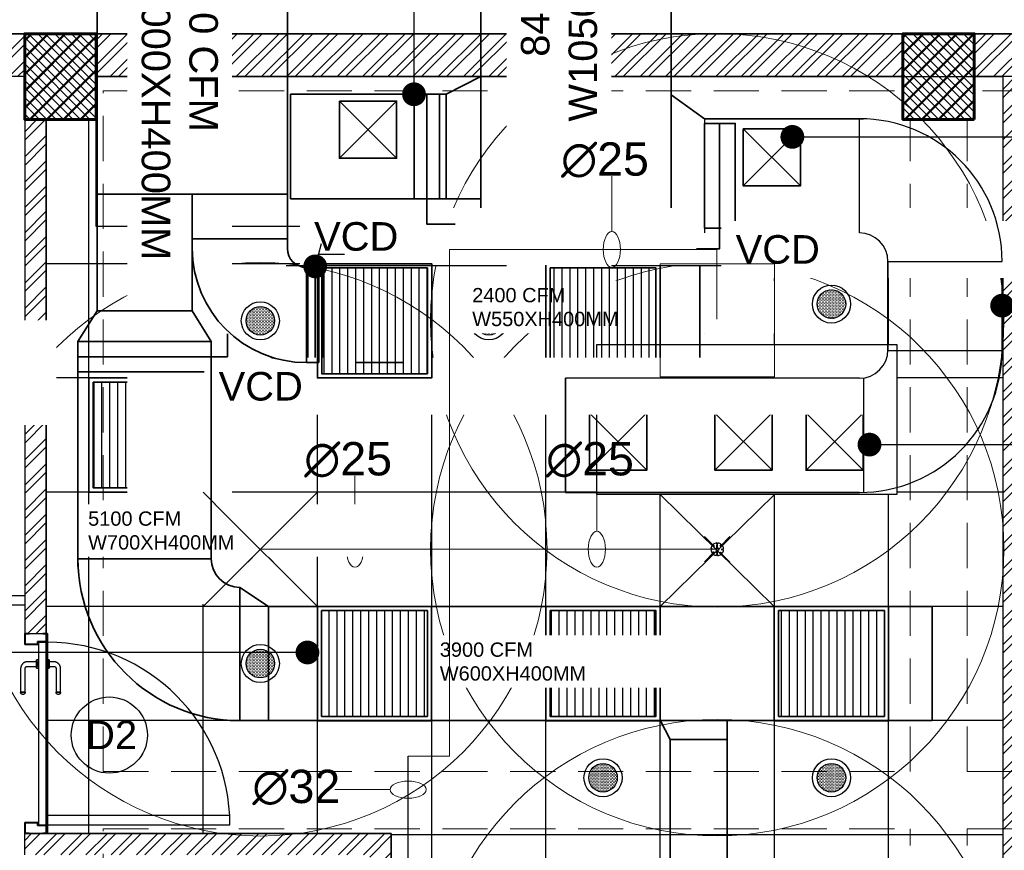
# Model space of a CAD drawing. Header units: inches. Extents: x 113025 to 158499, y 12149 to 30915.
# Tile 85 of 167: x 126542 to 126748, y 21431 to 21605. Entities that reach past the tile are written whole.
import ezdxf

# ---------------------------------------------------------------- set-up
doc = ezdxf.new("R2010")
doc.units = ezdxf.units.IN
doc.header["$MEASUREMENT"] = 0
doc.linetypes.add('HIDDEN', pattern=[0.375, 0.25, -0.125])
for name, color, linetype, lineweight in [('EX AIR DUCT', 1, 'Continuous', 35), ('EXHAUST AIR DUCT', 13, 'Continuous', 35), ('FIRE', 1, 'Continuous', 25), ('HVAC SERVICE', 1, 'Continuous', 35), ('HVAC TEXT PP', 104, 'Continuous', 20), ('PD_COLUMN', 2, 'Continuous', 60), ('PD_DOOR', 42, 'Continuous', 25), ('PD_ELEVATION_03', 80, 'Continuous', 25), ('PD_FIXTURE', 21, 'Continuous', 25), ('PD_HATCH', 45, 'Continuous', 9), ('PP-HVAC EXHAUST DUCT', 1, 'Continuous', 30), ('PP-SPRINKLER PIPE', 1, 'Continuous', 0), ('PP-TEXT', 7, 'Continuous', 40), ('SH-SPRINKLAR', 1, 'Continuous', 0), ('SUPPLY AIR DUCT PP', 6, 'Continuous', 35), ('VCD', 5, 'Continuous', 35)]:
    doc.layers.add(name, color=color, linetype=linetype, lineweight=lineweight)
for name, color, linetype in [('PD_025_TEXT', 61, 'Continuous'), ('PD_DIMENSION', 101, 'Continuous'), ('PD_LIGHTING', 23, 'Continuous'), ('PP-SPRINKLER', 1, 'Continuous')]:
    doc.layers.add(name, color=color, linetype=linetype)
doc.layers.add('PD_BASE', color=8, linetype='Continuous', transparency=0.5)
doc.styles.get("Standard").update_dxf_attribs({"font": 'arial.ttf', "height": 6})
doc.styles.add('style1', font='arial.ttf', dxfattribs={"height": 500})
doc.styles.add('text Ht 200mm', font='arial.ttf')
doc.dimstyles.new('ISO-10', dxfattribs={"dimtxt": 6, "dimasz": 0.5, "dimexe": 1.25, "dimexo": 0.625, "dimtad": 1, "dimtoh": 1, "dimdec": 1, "dimlunit": 4, "dimtxsty": 'Standard', "dimblk": 'ARCHTICK', "dimcen": 2.5, "dimclrt": 3, "dimadec": 0, "dimazin": 0, "dimtfac": 1, "dimtdec": 1, "dimtmove": 1, "dimatfit": 3, "dimfxl": 1, "dimarcsym": 0})
pattern_1 = [(45, (268611.2745, 47371.9895), (-1.767766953, 1.767766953), []), (135, (268611.2745, 47371.9895), (-1.767766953, -1.767766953), [])]

# ---------------------------------------------------------------- blocks, each defined once
blk = doc.blocks.new('columns2')
at = {"layer": 'PD_HATCH'}
h = blk.add_hatch(dxfattribs=at)
h.set_pattern_fill('ANSI37', color=256, scale=20)
h.paths.add_polyline_path([(387, -250), (387, -268), (369, -268), (369, -250)])
h.paths.add_polyline_path([(18, 0), (18, -15), (0, -15), (0, 0)])
h.paths.add_polyline_path([(18, -828), (18, -813), (0, -813), (0, -828)])
h.paths.add_polyline_path([(201, -870), (186, -870), (186, -888), (201, -888)])
h.paths.add_polyline_path([(570, -870), (555, -870), (555, -888), (570, -888)])
h.paths.add_polyline_path([(754.5, -870), (739.5, -870), (739.5, -888), (754.5, -888)])
h.paths.add_polyline_path([(934.5, -870), (919.5, -870), (919.5, -888), (934.5, -888)])
h.paths.add_polyline_path([(385.5, -870), (370.5, -870), (370.5, -888), (385.5, -888)])
h.paths.add_polyline_path([(201, 42), (186, 42), (186, 60), (201, 60)])
h.paths.add_polyline_path([(387, -578), (387, -560), (369, -560), (369, -578)])
h.paths.add_polyline_path([(1116, -731.5), (1116, -716.5), (1098, -716.5), (1098, -731.5)])
h.paths.add_polyline_path([(1116, -111.5), (1116, -96.5), (1098, -96.5), (1098, -111.5)])
h.paths.add_polyline_path([(1116, -561.5), (1116, -576.5), (1098, -576.5), (1098, -561.5)])
h.paths.add_polyline_path([(1116, -251.5), (1116, -266.5), (1098, -266.5), (1098, -251.5)])
h.paths.add_polyline_path([(0, -731.5), (0, -716.5), (18, -716.5), (18, -731.5)])
h.paths.add_polyline_path([(0, -111.5), (0, -96.5), (18, -96.5), (18, -111.5)])
h.paths.add_polyline_path([(0, -406.5), (0, -421.5), (18, -421.5), (18, -406.5)])
h.paths.add_polyline_path([(0, -561.5), (0, -576.5), (18, -576.5), (18, -561.5)])
h.paths.add_polyline_path([(0, -251.5), (0, -266.5), (18, -266.5), (18, -251.5)])
h.paths.add_polyline_path([(993, -111.5), (993, -99.5), (984, -99.5), (984, -111.5)])
h.paths.add_polyline_path([(993, -189.5), (993, -201.5), (984, -201.5), (984, -189.5)])
h.paths.add_polyline_path([(903, -111.5), (903, -99.5), (912, -99.5), (912, -111.5)])
h.paths.add_polyline_path([(903, -189.5), (903, -201.5), (912, -201.5), (912, -189.5)])
h.paths.add_polyline_path([(75, -870), (60, -870), (60, -888), (75, -888)])
h.paths.add_polyline_path([(1116, -870), (1101, -870), (1101, -888), (1116, -888)])
h.paths.add_polyline_path([(75, 42), (60, 42), (60, 60), (75, 60)])
h.paths.add_polyline_path([(570, 42), (555, 42), (555, 60), (570, 60)])
h.paths.add_polyline_path([(754.5, 42), (739.5, 42), (739.5, 60), (754.5, 60)])
h.paths.add_polyline_path([(934.5, 42), (919.5, 42), (919.5, 60), (934.5, 60)])
h.paths.add_polyline_path([(385.5, 42), (370.5, 42), (370.5, 60), (385.5, 60)])
h.paths.add_polyline_path([(1116, 42), (1101, 42), (1101, 60), (1116, 60)])
h.paths.add_polyline_path([(738, -250), (738, -268), (756, -268), (756, -250)])
h.paths.add_polyline_path([(756, -578), (756, -560), (738, -560), (738, -578)])
at = {"layer": 'PD_COLUMN'}
for points in [[(385.5, 42), (370.5, 42), (370.5, 60), (385.5, 60)], [(570, 42), (555, 42), (555, 60), (570, 60)]]:
    blk.add_lwpolyline(points, close=True, dxfattribs=at)
at = {"layer": 'PD_HATCH', "linetype": 'HIDDEN', "ltscale": 38}
for p, q in [((370.5, 60), (201, 60)), ((385.5, 60), (555, 60)), ((739.5, 60), (570, 60)), ((387, 48), (555, 48)), ((387, -95), (387, 48)), ((738, 48), (570, 48)), ((556.5, -95), (556.5, 42)), ((568.5, -95), (568.5, 42)), ((387, -95), (556.5, -95)), ((568.5, -95), (738, -95)), ((387, -250), (387, -107)), ((387, -107), (556.5, -107)), ((556.5, -253), (556.5, -107)), ((568.5, -253), (568.5, -107)), ((568.5, -107), (738, -107))]:
    blk.add_line(p, q, dxfattribs=at)
blk = doc.blocks.new('lgithpnelrt4')
h = blk.add_hatch()
h.set_pattern_fill('DOTS', color=256, scale=5)
h.set_pattern_definition([(0, (-126829, -18216), (0.15625, 0.3125), [0, -0.3125])])
edge = h.paths.add_edge_path()
edge.add_arc((0, 0), 3, 0, 360)
for radius in [4, 3]:
    blk.add_circle((0, 0), radius)
blk = doc.blocks.new('KITCHEN CEILING45')
at = {"layer": 'PD_ELEVATION_03'}
blk.add_lwpolyline([(-201, 305.5), (-190.5, 305.5), (-190.5, 314.5), (-21, 314.5), (-21, 305.5), (-6, 305.5), (-6, 314.5), (0, 314.5), (0, 83.2), (-43.25, 83.2), (-43.25, 78.7), (0, 78.7), (0, 0), (-128.5, 0), (-128.5, 77.75), (-128.5, 78.7), (-85.25, 78.7), (-85.25, 83.2), (-128.5, 83.2), (-128.5, 155.5), (-201, 155.5), (-201, 305.5)], dxfattribs=at)
for points in [[(0, 283), (-190.5, 283), (-190.5, 314.5), (0, 314.5)], [(-85.29, 258.23), (-22.3, 258.23), (-22.3, 226.74), (-85.29, 226.74)]]:
    blk.add_lwpolyline(points, close=True, dxfattribs=at)
at = {"layer": 'PD_FIXTURE'}
for p, q in [((-192, 155.5), (-192, 305.5)), ((-168, 155.5), (-168, 283)), ((-144, 155.5), (-144, 283)), ((-120, 83.2), (-120, 283)), ((-96, 83.2), (-96, 283)), ((-72, 258.23), (-72, 283)), ((-48, 258.23), (-48, 283)), ((-24, 258.23), (-24, 283)), ((0, 275.2), (-201, 275.2)), ((-85.29, 251.2), (-201, 251.2)), ((0, 251.2), (-22.3, 251.2)), ((-85.29, 227.2), (-201, 227.2)), ((-72, 0), (-72, 226.74)), ((-48, 0), (-48, 226.74)), ((-24, 83.2), (-24, 226.74)), ((0, 227.2), (-22.3, 227.2)), ((0, 203.2), (-201, 203.2)), ((0, 179.2), (-201, 179.2)), ((0, 155.2), (-128.5, 155.2))]:
    blk.add_line(p, q, dxfattribs=at)
at = {"layer": 'PD_LIGHTING'}
for p in [(-36, 266.72), (-156, 263.2), (-108, 263.2), (-156, 191.2), (-84, 167.2), (-36, 167.2)]:
    blk.add_blockref('lgithpnelrt4', p, dxfattribs=at)
blk = doc.blocks.new('door 1')
at = {"layer": 'PD_DOOR', "color": 251}
for p, q in [((159755.9, 15337.6), (159695.9, 15337.6)), ((159695.9, 15337.6), (159695.9, 15312.6)), ((159695.9, 15312.6), (159695.9, 15337.6)), ((159695.9, 15337.6), (159755.9, 15337.6)), ((159695.9, 15212.6), (159695.9, 15337.6)), ((159697.9, 15312.6), (159697.9, 15335.6)), ((159697.9, 15335.6), (159753.9, 15335.6)), ((159753.9, 15335.6), (159697.9, 15335.6)), ((159697.9, 15335.6), (159697.9, 15312.6)), ((159753.9, 15335.6), (159753.9, 15267.6)), ((159753.9, 15267.6), (159753.9, 15335.6)), ((159755.9, 15265.6), (159755.9, 15337.6)), ((159755.9, 15337.6), (159755.9, 15265.6)), ((160472.9, 15356.5), (160472.9, 15360.1)), ((160472.9, 15360.1), (160472.9, 15356.5)), ((160602.9, 15360.1), (160472.9, 15360.1)), ((160472.9, 15360.1), (160472.9, 15359.7)), ((160472.9, 15335.1), (160472.9, 15360.1)), ((160472.9, 15359.7), (160472.9, 15335.6)), ((160472.9, 15335.1), (160472.9, 15338.8)), ((160472.9, 15338.8), (160472.9, 15335.1)), ((160472.9, 15335.6), (160472.9, 15335.1)), ((160472.9, 15335.1), (160602.9, 15335.1)), ((160795.9, 15337.6), (160735.9, 15337.6)), ((160735.9, 15337.6), (160735.9, 15265.6)), ((160735.9, 15265.6), (160735.9, 15337.6)), ((160735.9, 15337.6), (160795.9, 15337.6)), ((160737.9, 15267.6), (160737.9, 15335.6)), ((160737.9, 15335.6), (160793.9, 15335.6)), ((160793.9, 15335.6), (160737.9, 15335.6)), ((160737.9, 15335.6), (160737.9, 15267.6)), ((160793.9, 15335.6), (160793.9, 15312.6)), ((160793.9, 15312.6), (160793.9, 15335.6)), ((160795.9, 15312.6), (160795.9, 15337.6)), ((160795.9, 15337.6), (160795.9, 15312.6)), ((160795.9, 15337.6), (160795.9, 15212.6)), ((159695.9, 15312.6), (159697.9, 15312.6)), ((159697.9, 15312.6), (159695.9, 15312.6)), ((160615.4, 15322.6), (160615.4, 15272.6)), ((160640.4, 15272.6), (160640.4, 15322.6)), ((160793.9, 15312.6), (160795.9, 15312.6)), ((160795.9, 15312.6), (160793.9, 15312.6)), ((159697.9, 15237.6), (159695.9, 15237.6)), ((159695.9, 15237.6), (159695.9, 15212.6)), ((159695.9, 15212.6), (159695.9, 15237.6)), ((159695.9, 15237.6), (159697.9, 15237.6)), ((159697.9, 15214.6), (159697.9, 15237.6)), ((159697.9, 15237.6), (159697.9, 15214.6)), ((159753.9, 15267.6), (159738.9, 15267.6)), ((159738.9, 15267.6), (159738.9, 15214.6)), ((159738.9, 15214.6), (159738.9, 15267.6)), ((159738.9, 15267.6), (159753.9, 15267.6)), ((159740.9, 15212.6), (159740.9, 15265.6)), ((159740.9, 15265.6), (159755.9, 15265.6)), ((159755.9, 15265.6), (159740.9, 15265.6)), ((159740.9, 15265.6), (159740.9, 15212.6)), ((160747.9, 15262.6), (159743.9, 15262.6)), ((159743.9, 15262.6), (159743.9, 15212.6)), ((160747.9, 15262.6), (159743.9, 15262.6)), ((159743.9, 15262.6), (159743.9, 15212.6)), ((160605.4, 15272.6), (160605.4, 15262.6)), ((160622.1, 15272.6), (160605.4, 15272.6)), ((160605.4, 15272.6), (160622.1, 15272.6)), ((160650.4, 15262.6), (160605.4, 15262.6)), ((160605.4, 15262.6), (160650.4, 15262.6)), ((160640.4, 15272.6), (160615.4, 15272.6)), ((160615.4, 15272.6), (160621.7, 15272.6)), ((160617.9, 15267.6), (160617.9, 15262.6)), ((160637.9, 15267.6), (160617.9, 15267.6)), ((160617.9, 15267.6), (160637.9, 15267.6)), ((160637.9, 15262.6), (160617.9, 15262.6)), ((160617.9, 15262.6), (160637.9, 15262.6)), ((160621.7, 15272.6), (160624.7, 15272.6)), ((160624.7, 15272.6), (160627.9, 15272.6)), ((160627.9, 15272.6), (160631.2, 15272.6)), ((160627.9, 15272.6), (160650.4, 15272.6)), ((160631.2, 15272.6), (160634.2, 15272.6)), ((160650.4, 15272.6), (160633.8, 15272.6)), ((160634.2, 15272.6), (160640.4, 15272.6)), ((160637.9, 15262.6), (160637.9, 15267.6)), ((160650.4, 15262.6), (160650.4, 15272.6)), ((160735.9, 15265.6), (160750.9, 15265.6)), ((160750.9, 15265.6), (160735.9, 15265.6)), ((160752.9, 15267.6), (160737.9, 15267.6)), ((160737.9, 15267.6), (160752.9, 15267.6)), ((160747.9, 15212.6), (160747.9, 15262.6)), ((160747.9, 15262.6), (160747.9, 15212.6)), ((160750.9, 15265.6), (160750.9, 15212.6)), ((160750.9, 15212.6), (160750.9, 15265.6)), ((160752.9, 15214.6), (160752.9, 15267.6)), ((160752.9, 15267.6), (160752.9, 15214.6)), ((160795.9, 15237.6), (160793.9, 15237.6)), ((160793.9, 15237.6), (160793.9, 15214.6)), ((160793.9, 15214.6), (160793.9, 15237.6)), ((160793.9, 15237.6), (160795.9, 15237.6)), ((160795.9, 15212.6), (160795.9, 15237.6)), ((160795.9, 15237.6), (160795.9, 15212.6)), ((159695.9, 15212.6), (159740.9, 15212.6)), ((159740.9, 15212.6), (159695.9, 15212.6)), ((159695.9, 15212.6), (159743.9, 15212.6)), ((159743.9, 15212.6), (159695.9, 15212.6)), ((159738.9, 15214.6), (159697.9, 15214.6)), ((159697.9, 15214.6), (159738.9, 15214.6)), ((159793.9, 15212.6), (159743.9, 15212.6)), ((159743.9, 15212.6), (159743.9, 14208.6)), ((159743.9, 15212.6), (160747.9, 15212.6)), ((159743.9, 15212.6), (159793.9, 15212.6)), ((159743.9, 15212.6), (159793.9, 15212.6)), ((159793.9, 15212.6), (159743.9, 15212.6)), ((159793.9, 14208.6), (159793.9, 15212.6)), ((159793.9, 15212.6), (160747.9, 15212.6)), ((159793.9, 15212.6), (160747.9, 15212.6)), ((160747.9, 15212.6), (159793.9, 15212.6)), ((160605.4, 15212.6), (160605.4, 15202.6)), ((160605.4, 15212.6), (160650.4, 15212.6)), ((160639.2, 15212.6), (160605.4, 15212.6)), ((160605.4, 15202.6), (160650.4, 15202.6)), ((160650.4, 15202.6), (160605.4, 15202.6)), ((160615.4, 15202.6), (160615.4, 15177.6)), ((160615.4, 15202.6), (160640.4, 15202.6)), ((160640.4, 15202.6), (160615.4, 15202.6)), ((160617.9, 15212.6), (160617.9, 15207.6)), ((160617.9, 15212.6), (160637.9, 15212.6)), ((160618.3, 15212.6), (160617.9, 15212.6)), ((160617.9, 15207.6), (160637.9, 15207.6)), ((160637.9, 15207.6), (160617.9, 15207.6)), ((160637.9, 15212.6), (160618.3, 15212.6)), ((160637.9, 15207.6), (160637.9, 15212.6)), ((160650.4, 15212.6), (160639.2, 15212.6)), ((160640.4, 15177.6), (160640.4, 15202.6)), ((160650.4, 15202.6), (160650.4, 15212.6)), ((160747.9, 15212.6), (160795.9, 15212.6)), ((160795.9, 15212.6), (160747.9, 15212.6)), ((160750.9, 15212.6), (160795.9, 15212.6)), ((160795.9, 15212.6), (160750.9, 15212.6)), ((160793.9, 15214.6), (160752.9, 15214.6)), ((160752.9, 15214.6), (160793.9, 15214.6)), ((160472.9, 15165.1), (160472.9, 15161.5)), ((160472.9, 15161.5), (160472.9, 15165.1)), ((160602.9, 15165.1), (160472.9, 15165.1)), ((160472.9, 15165.1), (160472.9, 15164.7)), ((160472.9, 15140.1), (160472.9, 15165.1)), ((160472.9, 15164.7), (160472.9, 15140.6)), ((160472.9, 15143.8), (160472.9, 15140.1)), ((160472.9, 15140.1), (160472.9, 15143.8)), ((160472.9, 15140.6), (160472.9, 15140.1)), ((160472.9, 15140.1), (160602.9, 15140.1)), ((159743.9, 14208.6), (159793.9, 14208.6))]:
    blk.add_line(p, q, dxfattribs=at)
at = {"layer": 'PD_DOOR', "color": 251, "flags": 128}
for points in [[(160460.4, 15347.6), (160460.5, 15348.1), (160460.5, 15348.6), (160460.5, 15349.1), (160460.6, 15349.6), (160460.7, 15350.1), (160460.8, 15350.6), (160460.9, 15351.1), (160461.1, 15351.6), (160461.2, 15352), (160461.4, 15352.5), (160461.6, 15353), (160461.9, 15353.4), (160462.1, 15353.9), (160462.4, 15354.3), (160462.6, 15354.7), (160462.9, 15355.1), (160463.2, 15355.5), (160463.5, 15355.9), (160463.9, 15356.3), (160464.2, 15356.6), (160464.6, 15357), (160465, 15357.3), (160465.4, 15357.6), (160465.8, 15357.9), (160466.2, 15358.2), (160466.6, 15358.4), (160467, 15358.7), (160467.5, 15358.9), (160467.9, 15359.1), (160468.4, 15359.3), (160468.9, 15359.5), (160469.4, 15359.6), (160469.8, 15359.8), (160470.3, 15359.9), (160470.8, 15360), (160471.3, 15360), (160471.8, 15360.1), (160472.3, 15360.1), (160472.8, 15360.1), (160472.9, 15360.1)], [(160472.9, 15335.1), (160472.4, 15335.2), (160471.9, 15335.2), (160471.4, 15335.2), (160470.9, 15335.3), (160470.5, 15335.4), (160470, 15335.5), (160469.5, 15335.6), (160469, 15335.8), (160468.5, 15335.9), (160468.1, 15336.1), (160467.6, 15336.3), (160467.2, 15336.6), (160466.7, 15336.8), (160466.3, 15337.1), (160465.9, 15337.3), (160465.5, 15337.6), (160465.1, 15337.9), (160464.7, 15338.2), (160464.3, 15338.6), (160464, 15338.9), (160463.6, 15339.3), (160463.3, 15339.7), (160463, 15340.1), (160462.7, 15340.5), (160462.4, 15340.9), (160462.2, 15341.3), (160461.9, 15341.8), (160461.7, 15342.2), (160461.5, 15342.7), (160461.3, 15343.1), (160461.1, 15343.6), (160461, 15344.1), (160460.8, 15344.5), (160460.7, 15345), (160460.6, 15345.5), (160460.5, 15346), (160460.5, 15346.5), (160460.5, 15347), (160460.4, 15347.5), (160460.4, 15347.6)], [(160640.4, 15322.6), (160640.4, 15324.1), (160640.3, 15325.6), (160640.2, 15327.1), (160640, 15328.6), (160639.7, 15330.1), (160639.4, 15331.6), (160639, 15333), (160638.5, 15334.4), (160638, 15335.9), (160637.5, 15337.2), (160636.9, 15338.6), (160636.2, 15340), (160635.5, 15341.3), (160634.7, 15342.6), (160633.9, 15343.8), (160633, 15345), (160632.1, 15346.2), (160631.1, 15347.4), (160630.1, 15348.5), (160629.1, 15349.5), (160628, 15350.6), (160626.8, 15351.5), (160625.7, 15352.5), (160624.4, 15353.4), (160623.2, 15354.2), (160621.9, 15355), (160620.6, 15355.7), (160619.3, 15356.4), (160617.9, 15357), (160616.5, 15357.6), (160615.1, 15358.1), (160613.7, 15358.6), (160612.2, 15359), (160610.8, 15359.3), (160609.3, 15359.6), (160607.8, 15359.8), (160606.3, 15360), (160604.8, 15360.1), (160603.3, 15360.1), (160602.9, 15360.1)], [(160602.9, 15335.1), (160603.4, 15335.1), (160603.9, 15335.1), (160604.4, 15335.1), (160604.9, 15335), (160605.4, 15334.9), (160605.9, 15334.8), (160606.4, 15334.7), (160606.9, 15334.5), (160607.3, 15334.3), (160607.8, 15334.2), (160608.3, 15334), (160608.7, 15333.7), (160609.2, 15333.5), (160609.6, 15333.2), (160610, 15333), (160610.4, 15332.7), (160610.8, 15332.4), (160611.2, 15332), (160611.6, 15331.7), (160611.9, 15331.4), (160612.2, 15331), (160612.6, 15330.6), (160612.9, 15330.2), (160613.2, 15329.8), (160613.5, 15329.4), (160613.7, 15329), (160614, 15328.5), (160614.2, 15328.1), (160614.4, 15327.6), (160614.6, 15327.2), (160614.8, 15326.7), (160614.9, 15326.2), (160615.1, 15325.7), (160615.2, 15325.3), (160615.3, 15324.8), (160615.3, 15324.3), (160615.4, 15323.8), (160615.4, 15323.3), (160615.4, 15322.8), (160615.4, 15322.6)], [(160602.9, 15140.1), (160604.4, 15140.2), (160605.9, 15140.3), (160607.4, 15140.4), (160608.9, 15140.6), (160610.4, 15140.9), (160611.9, 15141.2), (160613.3, 15141.6), (160614.7, 15142), (160616.2, 15142.5), (160617.5, 15143.1), (160618.9, 15143.7), (160620.3, 15144.4), (160621.6, 15145.1), (160622.9, 15145.9), (160624.1, 15146.7), (160625.3, 15147.6), (160626.5, 15148.5), (160627.7, 15149.5), (160628.8, 15150.5), (160629.8, 15151.5), (160630.9, 15152.6), (160631.8, 15153.8), (160632.8, 15154.9), (160633.7, 15156.1), (160634.5, 15157.4), (160635.3, 15158.7), (160636, 15160), (160636.7, 15161.3), (160637.3, 15162.7), (160637.9, 15164.1), (160638.4, 15165.5), (160638.9, 15166.9), (160639.3, 15168.3), (160639.6, 15169.8), (160639.9, 15171.3), (160640.1, 15172.8), (160640.3, 15174.2), (160640.4, 15175.7), (160640.4, 15177.2), (160640.4, 15177.6)], [(160615.4, 15177.6), (160615.4, 15177.1), (160615.4, 15176.6), (160615.4, 15176.1), (160615.3, 15175.7), (160615.2, 15175.2), (160615.1, 15174.7), (160615, 15174.2), (160614.8, 15173.7), (160614.6, 15173.2), (160614.5, 15172.8), (160614.3, 15172.3), (160614, 15171.9), (160613.8, 15171.4), (160613.5, 15171), (160613.3, 15170.6), (160613, 15170.2), (160612.7, 15169.8), (160612.3, 15169.4), (160612, 15169), (160611.7, 15168.7), (160611.3, 15168.3), (160610.9, 15168), (160610.5, 15167.7), (160610.1, 15167.4), (160609.7, 15167.1), (160609.3, 15166.9), (160608.8, 15166.6), (160608.4, 15166.4), (160607.9, 15166.2), (160607.5, 15166), (160607, 15165.8), (160606.5, 15165.7), (160606, 15165.5), (160605.6, 15165.4), (160605.1, 15165.3), (160604.6, 15165.3), (160604.1, 15165.2), (160603.6, 15165.2), (160603.1, 15165.1), (160602.9, 15165.1)], [(160460.4, 15152.6), (160460.5, 15153.1), (160460.5, 15153.6), (160460.5, 15154.1), (160460.6, 15154.6), (160460.7, 15155.1), (160460.8, 15155.6), (160460.9, 15156.1), (160461.1, 15156.6), (160461.2, 15157), (160461.4, 15157.5), (160461.6, 15158), (160461.9, 15158.4), (160462.1, 15158.9), (160462.4, 15159.3), (160462.6, 15159.7), (160462.9, 15160.1), (160463.2, 15160.5), (160463.5, 15160.9), (160463.9, 15161.3), (160464.2, 15161.6), (160464.6, 15162), (160465, 15162.3), (160465.4, 15162.6), (160465.8, 15162.9), (160466.2, 15163.2), (160466.6, 15163.4), (160467, 15163.7), (160467.5, 15163.9), (160467.9, 15164.1), (160468.4, 15164.3), (160468.9, 15164.5), (160469.4, 15164.6), (160469.8, 15164.8), (160470.3, 15164.9), (160470.8, 15165), (160471.3, 15165), (160471.8, 15165.1), (160472.3, 15165.1), (160472.8, 15165.1), (160472.9, 15165.1)], [(160472.9, 15140.1), (160472.4, 15140.2), (160471.9, 15140.2), (160471.4, 15140.2), (160470.9, 15140.3), (160470.5, 15140.4), (160470, 15140.5), (160469.5, 15140.6), (160469, 15140.8), (160468.5, 15140.9), (160468.1, 15141.1), (160467.6, 15141.3), (160467.2, 15141.6), (160466.7, 15141.8), (160466.3, 15142.1), (160465.9, 15142.3), (160465.5, 15142.6), (160465.1, 15142.9), (160464.7, 15143.2), (160464.3, 15143.6), (160464, 15143.9), (160463.6, 15144.3), (160463.3, 15144.7), (160463, 15145.1), (160462.7, 15145.5), (160462.4, 15145.9), (160462.2, 15146.3), (160461.9, 15146.8), (160461.7, 15147.2), (160461.5, 15147.7), (160461.3, 15148.1), (160461.1, 15148.6), (160461, 15149.1), (160460.8, 15149.5), (160460.7, 15150), (160460.6, 15150.5), (160460.5, 15151), (160460.5, 15151.5), (160460.5, 15152), (160460.4, 15152.5), (160460.4, 15152.6)]]:
    blk.add_lwpolyline(points, dxfattribs=at)
at = {"layer": 'PD_DOOR', "color": 251}
blk.add_arc((159743.9, 15212.6), 1004, 270, 0, dxfattribs=at)
blk = doc.blocks.new('DOOR1')
at = {"color": 251, "xscale": 0.03818181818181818, "yscale": 0.03818181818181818, "zscale": 0.03818181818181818, "rotation": 90}
blk.add_blockref('door 1', (-2370.94, -8406.75), dxfattribs=at)
blk = doc.blocks.new('FIRST FLOOR AR PLAN')
at = {"layer": 'PD_BASE'}
h = blk.add_hatch(dxfattribs=at)
h.set_pattern_fill('ANSI32', color=256, scale=10)
h.set_pattern_definition([(45, (123173.841, 20768.249), (-2.65165, 2.65165), []), (45, (123175.6088, 20768.249), (-2.65165, 2.65165), [])])
h.paths.add_polyline_path([(123176.99, 20811), (123167.99, 20811), (123167.99, 20729.5), (123176.99, 20729.5)])
h.paths.add_polyline_path([(123538.49, 20663.5), (123368.99, 20663.5), (123368.99, 20654.5), (123538.49, 20654.5)])
h.paths.add_polyline_path([(123722.99, 20663.5), (123553.49, 20663.5), (123553.49, 20654.5), (123722.99, 20654.5)])
h.paths.add_polyline_path([(123176.99, 21527.5), (123167.99, 21527.5), (123167.99, 21446), (123176.99, 21446)])
h.paths.add_polyline_path([(123176.99, 21431), (123167.99, 21431), (123167.99, 21291), (123176.99, 21291)])
h.paths.add_polyline_path([(123176.99, 21276), (123167.99, 21276), (123167.99, 21136), (123176.99, 21136)])
h.paths.add_polyline_path([(123176.99, 21121), (123167.99, 21121), (123167.99, 20981), (123176.99, 20981)])
h.paths.add_polyline_path([(123176.99, 20966), (123167.99, 20966), (123167.99, 20826), (123176.99, 20826)])
h.paths.add_polyline_path([(124268.99, 21602.5), (124102.49, 21602.5), (124102.49, 21593.5), (124268.99, 21593.5)])
h.paths.add_polyline_path([(124087.49, 21602.5), (123922.49, 21602.5), (123922.49, 21593.5), (124087.49, 21593.5)])
h.paths.add_polyline_path([(123907.49, 21602.5), (123737.99, 21602.5), (123737.99, 21593.5), (123907.49, 21593.5)])
h.paths.add_polyline_path([(123722.99, 21602.5), (123553.49, 21602.5), (123553.49, 21593.5), (123722.99, 21593.5)])
h.paths.add_polyline_path([(123353.99, 21602.5), (123242.99, 21602.5), (123242.99, 21593.5), (123353.99, 21593.5)])
h.paths.add_polyline_path([(123227.99, 21602.5), (123167.99, 21602.5), (123167.99, 21542.5), (123176.99, 21542.5), (123176.99, 21593.5), (123227.99, 21593.5)])
h.paths.add_polyline_path([(123176.99, 20714.5), (123167.99, 20714.5), (123167.99, 20654.5), (123227.99, 20654.5), (123227.99, 20663.5), (123176.99, 20663.5)])
h.paths.add_polyline_path([(123353.99, 20663.5), (123242.99, 20663.5), (123242.99, 20654.5), (123353.99, 20654.5)])
h.paths.add_polyline_path([(123762.74, 20663.5), (123737.99, 20663.5), (123737.99, 20654.5), (123762.74, 20654.5)])
h.paths.add_polyline_path([(123907.49, 20663.5), (123882.74, 20663.5), (123882.74, 20654.5), (123907.49, 20654.5)])
h.paths.add_polyline_path([(123944.99, 20663.5), (123922.49, 20663.5), (123922.49, 20654.5), (123944.99, 20654.5)])
h.paths.add_polyline_path([(124087.49, 20663.5), (124064.99, 20663.5), (124064.99, 20654.5), (124087.49, 20654.5)])
h.paths.add_polyline_path([(124124.99, 20663.5), (124102.49, 20663.5), (124102.49, 20654.5), (124124.99, 20654.5)])
h.paths.add_polyline_path([(124268.99, 20663.5), (124244.99, 20663.5), (124244.99, 20654.5), (124268.99, 20654.5)])
h.paths.add_polyline_path([(124283.99, 20672.5), (124274.99, 20672.5)])
h.paths.add_polyline_path([(124283.99, 20811), (124274.99, 20811), (124274.99, 20672.5), (124283.99, 20672.5)])
h.paths.add_polyline_path([(124283.99, 20966), (124274.99, 20966), (124274.99, 20826), (124283.99, 20826)])
h.paths.add_polyline_path([(124283.99, 21276), (124274.99, 21276), (124274.99, 20981), (124283.99, 20981)])
h.paths.add_polyline_path([(124283.99, 21584.5), (124274.99, 21584.5), (124274.99, 21446), (124283.99, 21446)])
h.paths.add_polyline_path([(124265.99, 21443), (124160.99, 21443), (124160.99, 21434), (124265.99, 21434)])
h.paths.add_polyline_path([(124160.99, 21431), (124151.99, 21431), (124151.99, 21353), (124160.99, 21353)])
h.paths.add_polyline_path([(124151.99, 21443), (124079.99, 21443), (124079.99, 21434), (124151.99, 21434)])
h.paths.add_polyline_path([(124079.99, 21431), (124070.99, 21431), (124070.99, 21353), (124079.99, 21353)])
h.paths.add_polyline_path([(124070.99, 21443), (123989.99, 21443), (123989.99, 21341), (124016.99, 21341), (124016.99, 21350), (123998.99, 21350), (123998.99, 21434), (124070.99, 21434)])
h.paths.add_polyline_path([(124070.99, 21350), (124052.99, 21350), (124052.99, 21341), (124070.99, 21341)], flags=17)
h.paths.add_polyline_path([(124097.99, 21350), (124079.99, 21350), (124079.99, 21341), (124097.99, 21341)])
h.paths.add_polyline_path([(124151.99, 21350), (124133.99, 21350), (124133.99, 21341), (124151.99, 21341)])
h.paths.add_polyline_path([(124160.99, 21341), (124151.99, 21341), (124151.99, 21278), (124160.99, 21278)])
h.paths.add_polyline_path([(124283.99, 21292), (124274.99, 21292), (124274.99, 21291), (124283.99, 21291)])
h.paths.add_polyline_path([(124283.99, 21431), (124274.99, 21431), (124274.99, 21412), (124283.99, 21412)])
h.paths.add_polyline_path([(123405.74, 21593.5), (123405.74, 21602.5), (123368.99, 21602.5), (123368.99, 21593.5)])
h.paths.add_polyline_path([(123501.74, 21602.5), (123501.74, 21593.5), (123538.49, 21593.5), (123538.49, 21602.5)])
h = blk.add_hatch(dxfattribs=at)
h.set_pattern_fill('ANSI37', color=256, scale=20)
h.set_pattern_definition(pattern_1)
h.paths.add_polyline_path([(123553.49, 21602.5), (123538.49, 21602.5), (123538.49, 21584.5), (123553.49, 21584.5)])
h = blk.add_hatch(dxfattribs=at)
h.set_pattern_fill('ANSI37', color=256, scale=20)
h.set_pattern_definition(pattern_1)
h.paths.add_polyline_path([(123737.99, 21602.5), (123722.99, 21602.5), (123722.99, 21584.5), (123737.99, 21584.5)])
h = blk.add_hatch(dxfattribs=at)
h.set_pattern_fill('ANSI32', color=256, scale=10)
h.set_pattern_definition([(45, (123733.2206, 21360.1165), (-2.65165, 2.65165), []), (45, (123734.9884, 21360.1165), (-2.65165, 2.65165), [])])
h.paths.add_polyline_path([(123743.99, 21362.2), (123700.74, 21362.2), (123700.74, 21357.7), (123743.99, 21357.7)])
h.paths.add_polyline_path([(123658.74, 21362.2), (123615.49, 21362.2), (123615.49, 21357.7), (123658.74, 21357.7)], flags=17)
h.paths.add_polyline_path([(123743.99, 21279), (123743.99, 21274.5), (123905.99, 21274.5), (123905.99, 21279), (123752.99, 21279), (123752.99, 21368.5), (123812.99, 21368.5), (123812.99, 21344.5), (123817.49, 21344.5), (123817.49, 21368.5), (123896.99, 21368.5), (123896.99, 21340.5), (123901.49, 21340.5), (123901.49, 21499.5), (123905.99, 21499.5), (123905.99, 21504), (123896.99, 21504), (123896.99, 21377.5), (123752.99, 21377.5), (123752.99, 21593.5), (123743.99, 21593.5)])
h.paths.add_polyline_path([(123688.49, 21269.56), (123692.99, 21269.56), (123692.99, 21274.5), (123701.99, 21274.5), (123701.99, 21279), (123615.49, 21279), (123615.49, 21434.5), (123538.49, 21434.5), (123538.49, 21430), (123610.99, 21430), (123610.99, 21279), (123554.99, 21279), (123554.99, 21274.5), (123688.49, 21274.5)])
h = blk.add_hatch(dxfattribs=at)
h.set_pattern_fill('ANSI32', color=256, scale=10)
h.set_pattern_definition([(45, (150297.4604, 39481.8853), (-2.65165043, 2.65165043), []), (45, (150299.228, 39481.8853), (-2.65165043, 2.65165043), [])])
h.paths.add_polyline_path([(123542.99, 21584.5), (123538.49, 21584.5), (123538.49, 21476.5), (123542.99, 21476.5)])
at = {"layer": 'PD_BASE', "lineweight": 30}
for p, q in [((124283.99, 21602.5), (123501.74, 21602.5)), ((123538.49, 21593.5), (123501.74, 21593.5)), ((123722.99, 21593.5), (123553.49, 21593.5)), ((123907.49, 21593.5), (123737.99, 21593.5)), ((123538.49, 21584.5), (123538.49, 21476.5)), ((123542.99, 21584.5), (123542.99, 21476.5)), ((123538.49, 21476.5), (123542.99, 21476.5))]:
    blk.add_line(p, q, dxfattribs=at)
at = {"layer": 'PD_BASE'}
for p, q in [((123491.44, 21484.5), (123538.49, 21484.5)), ((123491.44, 21482.5), (123538.49, 21482.5))]:
    blk.add_line(p, q, dxfattribs=at)
for points in [[(123553.49, 21584.5), (123538.49, 21584.5), (123538.49, 21602.5), (123553.49, 21602.5)], [(123737.99, 21584.5), (123722.99, 21584.5), (123722.99, 21602.5), (123737.99, 21602.5)]]:
    blk.add_lwpolyline(points, close=True, dxfattribs=at)
at = {"layer": 'PD_BASE', "lineweight": 30}
for points in [[(123905.99, 21279), (123752.99, 21279), (123752.99, 21368.5), (123812.99, 21368.5), (123812.99, 21344.5), (123817.49, 21344.5), (123817.49, 21368.5), (123896.99, 21368.5), (123896.99, 21340.5), (123901.49, 21340.5), (123901.49, 21499.5), (123905.99, 21499.5), (123905.99, 21504), (123896.99, 21504), (123896.99, 21377.5), (123752.99, 21377.5), (123752.99, 21593.5), (123743.99, 21593.5), (123743.99, 21279), (123743.99, 21279)], [(123538.49, 21430), (123538.49, 21434.5), (123615.49, 21434.5), (123615.49, 21279)]]:
    blk.add_lwpolyline(points, dxfattribs=at)
at = {"layer": 'PD_BASE'}
blk.add_circle((123556.26, 21455.17), 8, dxfattribs=at)
blk.add_blockref('KITCHEN CEILING45', (123743.99, 21279))
at = {"layer": 'PD_BASE', "ltscale": 25}
blk.add_blockref('DOOR1', (126495.05, 23743.77), dxfattribs=at)
at = {"layer": 'PD_COLUMN'}
blk.add_blockref('columns2', (123167.99, 21542.5), dxfattribs=at)
at = {"layer": 'PD_BASE', "insert": (123394.01, 21556.06), "char_height": 8, "width": 162.9076, "attachment_point": 1, "style": 'style1'}
blk.add_mtext('\\pi36.802;SMOKING ROOM\\P\\pi48.873;(11\'-1" x 9\'1")', dxfattribs=at)
at = {"layer": 'PD_BASE', "insert": (123551.39, 21458.21), "char_height": 6, "width": 47.1418, "attachment_point": 1}
blk.add_mtext('D2', dxfattribs=at)
blk = doc.blocks.new('PP-CEILING PENDANT')
at = {"layer": 'SH-SPRINKLAR', "lineweight": -3}
for p, q in [((-16.9, 17), (-75.6, 75.8)), ((17.2, 16.7), (75.4, 75)), ((-24, 0.1), (-37.4, -2.9)), ((-24, 0.8), (-37.3, 3.8)), ((-17.1, 16.7), (-28.7, 24.1)), ((-16.6, 17.3), (-23.9, 28.9)), ((-0.4, 24), (-3.4, 37.3)), ((-1.5, 8.9), (-1.5, 23.9)), ((0.6, 24), (3.5, 37.3)), ((1.5, 8.9), (1.5, 23.9)), ((16.8, 17.2), (24.1, 28.7)), ((17.6, 16.3), (29.1, 23.7)), ((23.9, -0.1), (37.4, 2.9)), ((-17.5, -16.3), (-76.5, -75.3)), ((-17.8, -16.1), (-29.3, -23.4)), ((-17.3, -16.6), (-24.7, -28.2)), ((-1.5, -23.9), (-4.5, -37.2)), ((-1.5, -23.9), (-1.5, -8.9)), ((-0.6, -24), (2.3, -37.4)), ((1.5, -23.9), (1.5, -8.9)), ((15.8, -18), (23.1, -29.5)), ((16.2, -17.7), (74.6, -76.1)), ((16.6, -17.3), (28.2, -24.7)), ((23.9, -1.3), (37.3, -4.2))]:
    blk.add_line(p, q, dxfattribs=at)
at = {"layer": 'SH-SPRINKLAR', "color": 8, "lineweight": 5}
blk.add_circle((0, 0), 1700, dxfattribs=at)
at = {"layer": 'SH-SPRINKLAR', "lineweight": -3}
for centre, major_axis, start_param, end_param in [((0, 0), (26.5, 26.5), 1.657505, 2.255676), ((0, 0), (-26.5, 26.5), 5.588406, 6.189787), ((0, 0), (0.02, 8.87), 5.497787, 11.780972), ((0, 0), (0.02, 6.56), 5.497787, 11.780972), ((0, 23.4), (1.12, 1.12), 5.863873, 8.273293), ((0, 0), (-26.5, 26.5), 4.798644, 5.40368), ((0, 0), (26.5, 26.5), 5.57395, 6.180955), ((0, 0), (-26.5, 26.5), 0.862204, 1.45951), ((0, 0), (-26.5, 26.5), 1.637496, 2.236801), ((0, -23.4), (1.12, 1.12), 2.722281, 5.131701), ((0, 0), (-26.5, 26.5), 2.418515, 3.021492), ((0, 0), (26.5, 26.5), 4.778634, 5.384791)]:
    blk.add_ellipse(centre, major_axis=major_axis, ratio=1, start_param=start_param, end_param=end_param, dxfattribs=at)
blk = doc.blocks.new('PP-SP ARROW')
at = {"color": 3}
blk.add_line((-31.5, 0), (-128.7, 0), dxfattribs=at)
blk.add_ellipse((0, 0), major_axis=(-31.5, 0), ratio=0.476486, dxfattribs=at)
blk = doc.blocks.new('_ArchTick')
at = {"color": 0, "linetype": 'ByBlock', "const_width": 0.15}
blk.add_lwpolyline([(-0.5, -0.5), (0.5, 0.5)], dxfattribs=at)
blk = doc.blocks.new('zw$1626')
at = {"layer": 'PD_DIMENSION'}
h = blk.add_hatch(dxfattribs=at)
h.set_pattern_fill('ANSI31', color=8, scale=15, angle=45)
h.set_pattern_definition([(90, (-12.5, -12.5), (-1.875, 1e-16), [])])
h.paths.add_polyline_path([(-12.5, -12.5), (12.5, -12.5), (12.5, 12.5), (-12.5, 12.5)])
at = {"layer": 'SUPPLY AIR DUCT PP'}
for points in [[(-13.5, 13.5), (13.5, 13.5), (13.5, -13.5), (-13.5, -13.5)], [(-12.5, 12.5), (12.5, 12.5), (12.5, -12.5), (-12.5, -12.5)]]:
    blk.add_lwpolyline(points, close=True, dxfattribs=at)
blk = doc.blocks.new('zw$9BF9')
at = {"color": 8}
blk.add_lwpolyline([(-592.68, 252.5), (-217.8, 252.5), (-217.8, 350.02), (-592.68, 350.02)], close=True, dxfattribs=at)
at = {"layer": 'EX AIR DUCT'}
for p, q in [((-364.69, 304.78), (-364.69, 208.63)), ((-324.69, 304.78), (-324.69, 208.63)), ((-371.96, 239.79), (-364.69, 243.5)), ((-371.96, 239.79), (-404.69, 239.79)), ((-404.69, 217.79), (-404.69, 239.79)), ((-394.37, 238.35), (-382.37, 226.35)), ((-394.37, 226.35), (-382.55, 238.17, -14.58)), ((-371.96, 217.79), (-371.96, 239.79)), ((-364.58, 239.79), (-364.69, 239.79)), ((-358.03, 238.35), (-346.03, 226.35)), ((-358.03, 226.35), (-346.21, 238.17, -14.58)), ((-317.67, 234.66), (-324.69, 239.7)), ((-284.24, 234.66), (-317.67, 234.66)), ((-317.67, 211.66), (-317.67, 233.66)), ((-309.53, 232.55), (-297.53, 220.55)), ((-309.53, 220.55), (-297.71, 232.37, -14.58)), ((-364.69, 217.79), (-404.69, 217.79)), ((-285.14, 210.66), (-324.69, 210.66)), ((-341.82, 172.81), (-329.82, 160.81)), ((-341.82, 160.81), (-330, 172.64, -14.58)), ((-315.48, 172.81), (-303.48, 160.81)), ((-315.48, 160.81), (-303.66, 172.64, -14.58)), ((-296.34, 172.81), (-284.34, 160.81)), ((-296.34, 160.81), (-284.34, 172.81, -14.8))]:
    blk.add_line(p, q, dxfattribs=at)
for points in [[(-394.37, 238.35), (-382.37, 238.35), (-382.37, 226.35), (-394.37, 226.35)], [(-358.03, 238.35), (-346.03, 238.35), (-346.03, 226.35), (-358.03, 226.35)], [(-309.53, 232.55), (-297.53, 232.55), (-297.53, 220.55), (-309.53, 220.55)], [(-341.82, 172.81), (-329.82, 172.81), (-329.82, 160.81), (-341.82, 160.81)], [(-315.48, 172.81), (-303.48, 172.81), (-303.48, 160.81), (-315.48, 160.81)], [(-296.34, 172.81), (-284.34, 172.81), (-284.34, 160.81), (-296.34, 160.81)]]:
    blk.add_lwpolyline(points, close=True, dxfattribs=at)
at = {"layer": 'HVAC SERVICE'}
for p, q in [((-255.14, 212.03), (-255.14, 212)), ((-255.14, 204.66), (-255.14, 186.13)), ((-285.14, 156.13), (-346.88, 156.13))]:
    blk.add_line(p, q, dxfattribs=at)
at = {"layer": 'HVAC TEXT PP'}
blk.add_line((-424.4, 243.5), (-424.4, 243.5), dxfattribs=at)
at = {"layer": 'PP-HVAC EXHAUST DUCT'}
blk.add_line((-279.14, 185.94), (-255.14, 185.94), dxfattribs=at)
at = {"layer": 'SUPPLY AIR DUCT PP'}
for p, q in [((-445.31, 279.8), (-445.31, 194.26)), ((-405.31, 279.8), (-405.31, 207.42)), ((-445.31, 218.83), (-445.31, 218.79)), ((-449.31, 187.86), (-445.31, 194.26)), ((-398.74, 183.41), (-318.66, 183.41))]:
    blk.add_line(p, q, dxfattribs=at)
at = {"layer": 'VCD'}
for points in [[(-373.38, 239.79), (-378.71, 239.79), (-378.71, 217.79), (-373.38, 217.79)], [(-401.05, 203.63), (-397.89, 203.63), (-397.89, 183.42), (-401.05, 183.42)]]:
    blk.add_lwpolyline(points, close=True, dxfattribs=at)
blk.add_lwpolyline([(-399.47, 203.63), (-399.47, 182.17), (-403.89, 182.17)], dxfattribs=at)
at = {"layer": 'SUPPLY AIR DUCT PP', "xscale": 0.8888888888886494, "yscale": 0.8888888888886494, "zscale": 0.8888888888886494}
blk.add_blockref('zw$1626', (-435, 168.2), dxfattribs=at)
at = {"layer": 'HVAC TEXT PP', "attachment_point": 1, "bg_fill": 2}
for s, width, gutter_width, insert, char_height in [('2400 CFM \\PW550XH400MM', 67.6556, 25, (-366.48, 199.09, 19.24), 3), ('\\pi208.97;6 #SAG\\P\\pi170.01;SIZE:600X600MM\\P\\pi174.33;1200 CFM EACH', 237.4875, 50, (-703.82, 140.46), 6)]:
    blk.add_mtext_dynamic_manual_height_columns(s, width=width, gutter_width=gutter_width, heights=[0], dxfattribs=dict(at, insert=insert, char_height=char_height))
at = {"layer": 'HVAC TEXT PP'}
for points in [[(-378.71, 239.79), (-378.71, 332.18), (-388.84, 332.18)], [(-299.22, 230.84, 5.23), (-228.7, 230.84, 5.23)], [(-255.14, 195.39), (-217.98, 195.54)], [(-283.01, 166.19), (-215.36, 166.19)]]:
    blk.add_leader(points, dimstyle='ISO-10', override={"dimasz": 5, "dimtad": 0, "dimldrblk": 'Dot'}, dxfattribs=at)
at = {"layer": 'SUPPLY AIR DUCT PP'}
for p, q in [((-318.66, 183.41), (-318.66, 205.41)), ((-415.31, 136.2), (-415.31, 108.2)), ((-415.31, 136.2), (-409.31, 132.2)), ((-415.52, 132.2), (-415.31, 132.2)), ((-409.31, 132.2), (-269.84, 132.2)), ((-409.31, 132.2), (-409.31, 108.2)), ((-269.84, 108.2), (-269.84, 132.2)), ((-417.31, 108.2), (-269.84, 108.2)), ((-324.92, 104.25), (-327, 108.31)), ((-312.92, 108.2), (-312.92, -35.43)), ((-324.92, 104.25), (-324.92, -35.43)), ((-312.92, 104.25), (-324.92, 104.25)), ((-447.31, 98.61), (-447.31, 98.44))]:
    blk.add_line(p, q, dxfattribs=at)
at = {"layer": 'SUPPLY AIR DUCT PP', "xscale": 0.8894934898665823, "yscale": 0.8894934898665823, "zscale": 0.8894934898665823}
for p in [(-387.01, 120.2), (-339.01, 120.2), (-291.01, 120.2)]:
    blk.add_blockref('zw$1626', p, dxfattribs=at)
at = {"layer": 'HVAC TEXT PP', "char_height": 6, "attachment_point": 1, "bg_fill": 2}
for s, insert, rotation in [('\\pi48.577;8400 CFM \\P\\pi34.948;W1050XH450MM', (-356.25, 199.1), 90), ('7500 CFM \\PW1000XH400MM', (-419.92, 271.03), 270)]:
    blk.add_mtext_dynamic_manual_height_columns(s, width=135.3112, gutter_width=50, heights=[0], dxfattribs=dict(at, insert=insert, rotation=rotation))
at = {"layer": 'HVAC TEXT PP'}
blk.add_leader([(-401.1, 122.52), (-497.21, 122.52)], dimstyle='ISO-10', override={"dimasz": 5, "dimgap": 0.625, "dimtad": 0, "dimldrblk": 'Dot'}, dxfattribs=at)
at = {"layer": 'HVAC SERVICE'}
blk.add_line((-364.69, 208.63), (-324.69, 208.63), dxfattribs=at)
at = {"layer": 'SUPPLY AIR DUCT PP'}
for p, q in [((-405.31, 218.79), (-445.31, 218.79)), ((-425.31, 208.91), (-425.31, 218.79)), ((-425.31, 218.79), (-425.31, 194.26)), ((-405.31, 209.42), (-425.31, 209.42)), ((-398.74, 205.41), (-318.66, 205.41)), ((-425.31, 194.26), (-445.31, 194.26)), ((-421.31, 187.86), (-425.31, 194.26)), ((-449.31, 187.86), (-421.31, 187.86))]:
    blk.add_line(p, q, dxfattribs=at)
at = {"layer": 'VCD'}
blk.add_lwpolyline([(-449.31, 184.66), (-417.92, 184.66), (-417.92, 189.47)], dxfattribs=at)
blk.add_lwpolyline([(-449.31, 187.86), (-421.31, 187.86), (-421.31, 181.45), (-449.31, 181.45)], close=True, dxfattribs=at)
at = {"layer": 'SUPPLY AIR DUCT PP', "xscale": 0.8888888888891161, "yscale": 0.8888888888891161, "zscale": 0.8888888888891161}
blk.add_blockref('zw$1626', (-339, 192.2), dxfattribs=at)
at = {"layer": 'HVAC TEXT PP', "char_height": 3, "attachment_point": 1, "bg_fill": 2}
for s, insert in [('5100 CFM \\PW700XH400MM', (-447.18, 152.15)), ('3900 CFM \\PW600XH400MM', (-373.29, 124.62))]:
    blk.add_mtext_dynamic_manual_height_columns(s, width=67.6556, gutter_width=25, heights=[0], dxfattribs=dict(at, insert=insert))
at = {"layer": 'SUPPLY AIR DUCT PP'}
for p, q in [((-449.31, 187.86), (-449.31, 140.59)), ((-421.31, 142.2), (-449.31, 142.2))]:
    blk.add_line(p, q, dxfattribs=at)
for radius in [34, 6]:
    blk.add_arc((-415.31, 142.2), radius, 180, 270, dxfattribs=at)
at = {"layer": 'VCD', "char_height": 6, "attachment_point": 1, "bg_fill": 2}
for insert in [(-399.7, 212.93, 19.24), (-419.76, 181.45)]:
    blk.add_mtext_dynamic_manual_height_columns('VCD', width=135.3112, gutter_width=50, heights=[0], dxfattribs=dict(at, insert=insert))
at = {"layer": 'HVAC SERVICE'}
blk.add_line((-346.88, 156.13), (-346.88, 180.13), dxfattribs=at)
at = {"layer": 'PP-HVAC EXHAUST DUCT'}
for p, q in [((-317.67, 234.66), (-317.67, 210.66)), ((-285.14, 180.13), (-346.88, 180.13)), ((-284.19, 156.14), (-284.19, 180.2))]:
    blk.add_line(p, q, dxfattribs=at)
for radius in [6, 30]:
    blk.add_arc((-285.14, 186.13), radius, 270, 0, dxfattribs=at)
at = {"layer": 'SUPPLY AIR DUCT PP'}
for p, q in [((-401.31, 203.42), (-398.74, 205.41)), ((-398.74, 205.41), (-398.74, 183.41)), ((-401.31, 203.42), (-401.31, 183.42)), ((-421.31, 187.86), (-421.31, 142.2)), ((-401.31, 183.42), (-398.74, 183.42)), ((-380.96, 183.41), (-390.86, 183.41))]:
    blk.add_line(p, q, dxfattribs=at)
for radius in [24, 4]:
    blk.add_arc((-401.31, 207.42), radius, 180, 270, dxfattribs=at)
at = {"layer": 'VCD'}
for points in [[(-376.04, 239.79), (-376.04, 212.51), (-370.03, 212.51)], [(-314.55, 233.66), (-314.55, 207.31), (-319.38, 207.31)]]:
    blk.add_lwpolyline(points, dxfattribs=at)
blk.add_lwpolyline([(-317.67, 233.66), (-311.21, 233.66), (-311.21, 211.66), (-317.67, 211.66)], close=True, dxfattribs=at)
at = {"layer": 'SUPPLY AIR DUCT PP', "xscale": 0.888888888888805, "yscale": 0.888888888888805, "zscale": 0.888888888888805}
blk.add_blockref('zw$1626', (-387, 192.2), dxfattribs=at)
at = {"layer": 'VCD'}
blk.add_leader([(-399.47, 203.63), (-398.76, 206.22), (-393.29, 206.22)], dimstyle='ISO-10', override={"dimasz": 5, "dimtad": 0, "dimldrblk": 'Dot'}, dxfattribs=at)
at = {"layer": 'EXHAUST AIR DUCT', "char_height": 6, "attachment_point": 1, "bg_fill": 2}
for s, insert in [('\\pi102.39;150 CFM \\P\\pi90.671;INLINE FAN \\P\\pi34.641;FOR SMOKING EXHAUST', (-741.84, 295.98)), ('\\pi44.333;200X150MM\\P\\pi38.407;150 CFM EACH', (-592.18, 189.32))]:
    blk.add_mtext_dynamic_manual_height_columns(s, width=135.3112, gutter_width=50, heights=[0], dxfattribs=dict(at, insert=insert))
at = {"layer": 'VCD', "insert": (-311.13, 210.2, 19.24), "char_height": 6, "attachment_point": 1, "bg_fill": 2}
blk.add_mtext_dynamic_manual_height_columns('VCD', width=135.3112, gutter_width=50, heights=[0], dxfattribs=at)
at = {"layer": 'HVAC SERVICE'}
blk.add_line((-279.14, 204.66), (-279.14, 185.94), dxfattribs=at)
at = {"layer": 'PP-HVAC EXHAUST DUCT'}
for p, q in [((-285.14, 210.66), (-285.14, 234.66)), ((-279.14, 204.66), (-255.14, 204.66))]:
    blk.add_line(p, q, dxfattribs=at)
for radius in [30, 6]:
    blk.add_arc((-285.14, 204.66), radius, 360, 90, dxfattribs=at)

msp = doc.modelspace()

# ---------------------------------------------------------------- block references
at = {"layer": 'PD_025_TEXT'}
msp.add_blockref('FIRST FLOOR AR PLAN', (3004.17, 0), dxfattribs=at)

# ---------------------------------------------------------------- next in the draw order: linework, layer by layer
at = {"layer": 'FIRE'}
for p, q in [((126697.98, 21553.75), (126597.62, 21553.75)), ((126623.23, 21304.1), (126623.23, 21450.74))]:
    msp.add_line(p, q, dxfattribs=at)

# ---------------------------------------------------------------- next in the draw order: block references
at = {"layer": 'PP-SPRINKLER', "xscale": -0.0354331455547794, "yscale": 0.0354331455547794, "zscale": 35.43314555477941, "rotation": 180}
msp.add_blockref('PP-CEILING PENDANT', (126688.16, 21542.3), dxfattribs=at)
at = {"layer": 'PP-SPRINKLER', "zscale": 35.43314555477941}
for p, xscale, yscale in [((126592.16, 21494.2), -0.0354331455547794, 0.03543314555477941), ((126688.16, 21494.21), 0.0354331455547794, 0.0354331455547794), ((126688.16, 21398.2), -0.0354331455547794, 0.03543314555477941)]:
    msp.add_blockref('PP-CEILING PENDANT', p, dxfattribs=dict(at, xscale=xscale, yscale=yscale))
at = {"layer": 'PP-SPRINKLER PIPE', "xscale": 0.1199999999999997, "yscale": 0.1199999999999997, "zscale": 0.03999999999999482, "rotation": 270}
msp.add_blockref('PP-SP ARROW', (126612.05, 21494.2), dxfattribs=at)

# ---------------------------------------------------------------- next in the draw order: texts
at = {"layer": 'PP-TEXT', "style": 'text Ht 200mm'}
msp.add_text('∅25', height=7, dxfattribs=at).set_placement((126601.38, 21509.72))

# ---------------------------------------------------------------- next in the draw order: block references
at = {"layer": 'PD_025_TEXT'}
msp.add_blockref('zw$9BF9', (127003.16, 21350), dxfattribs=at)

# ---------------------------------------------------------------- next in the draw order: linework, layer by layer
for p, q in [((126580.16, 21482.2), (126604.16, 21506.2)), ((126580.16, 21506.2), (126604.15, 21482.19)), ((126676.16, 21505.74), (126700.14, 21482.21)), ((126700.16, 21505.74), (126676.16, 21482.21))]:
    msp.add_line(p, q, dxfattribs=at)
at = {"layer": 'PP-SPRINKLER PIPE'}
for p, q in [((126631.93, 21450.74), (126631.93, 21557.17)), ((126631.93, 21557.17), (126688.09, 21557.17)), ((126688.09, 21557.17), (126688.09, 21542.53)), ((126592.16, 21494.2), (126688.16, 21494.2)), ((126623.23, 21450.74), (126631.93, 21450.74))]:
    msp.add_line(p, q, dxfattribs=at)
msp.add_lwpolyline([(126700.16, 21554.2), (126676.16, 21554.2), (126676.16, 21530.4), (126700.16, 21530.4)], close=True, dxfattribs=at)

# ---------------------------------------------------------------- next in the draw order: block references
at = {"layer": 'PP-SPRINKLER PIPE', "xscale": 0.1199999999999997, "yscale": 0.1199999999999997, "zscale": 0.03999999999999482, "rotation": 270}
for p in [(126666.01, 21557.17), (126662.86, 21494.2)]:
    msp.add_blockref('PP-SP ARROW', p, dxfattribs=at)
at = {"layer": 'PP-SPRINKLER PIPE', "xscale": 0.1199999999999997, "yscale": 0.1199999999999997, "zscale": 0.03999999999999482}
msp.add_blockref('PP-SP ARROW', (126623.23, 21443.7), dxfattribs=at)

# ---------------------------------------------------------------- next in the draw order: texts
at = {"layer": 'PP-TEXT', "style": 'text Ht 200mm'}
for s, p in [('∅25', (126655.35, 21572.69)), ('∅25', (126652.2, 21509.72)), ('∅32', (126590.49, 21440.88))]:
    msp.add_text(s, height=7, dxfattribs=at).set_placement(p)

doc.saveas('drawing.dxf')
